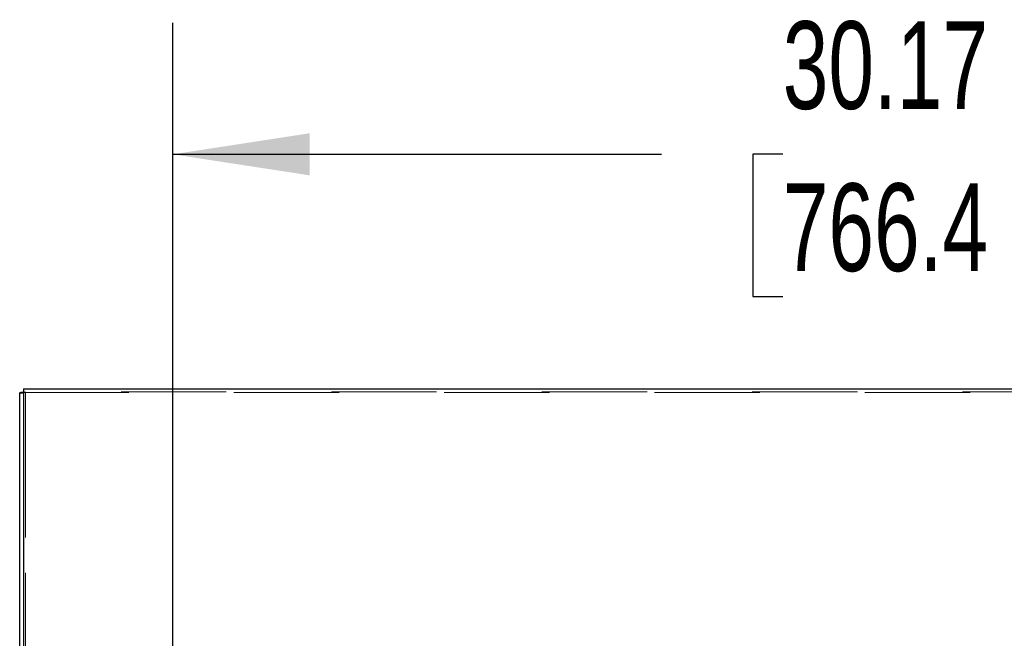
# Model space of a CAD drawing. Header units: inches. Extents: x 0.2 to 10.8, y 0.2 to 8.2.
# Tile 90 of 164: x 2.7 to 3.6, y 5.2 to 5.8. Entities that reach past the tile are written whole.
import ezdxf

# ---------------------------------------------------------------- set-up
doc = ezdxf.new("R2010")
doc.units = ezdxf.units.IN
doc.header["$MEASUREMENT"] = 0
doc.linetypes.add('HIDDEN', pattern=[0.075, 0.05, -0.025])
doc.layers.add('DIMENSIONS', color=140, linetype='Continuous')
doc.styles.add('SLDTEXTSTYLE0', font='TXT', dxfattribs={"width": 0.7})
doc.dimstyles.new('SLDDIMSTYLE0', dxfattribs={"dimtxt": 0.084961, "dimasz": 0.13, "dimexe": 0, "dimexo": 0.0625, "dimgap": 0.02124, "dimtad": 0, "dimtih": 1, "dimtoh": 1, "dimlfac": 20, "dimrnd": 1e-09, "dimzin": 12, "dimdsep": 46, "dimtxsty": 'SLDTEXTSTYLE0', "dimsah": 1, "dimcen": 0.09, "dimadec": 0, "dimazin": 3, "dimtfac": 1, "dimtofl": 0, "dimtmove": 0, "dimatfit": 3, "dimfxl": 0, "dimfrac": 2, "dimtolj": 1, "dimtzin": 12, "dimarcsym": 0})

# ---------------------------------------------------------------- blocks, each defined once
blk = doc.blocks.new('_D_1')
at = {"layer": 'DIMENSIONS'}
for p, q in [((2.81733, 5.03077), (2.81733, 5.77433)), ((4.32605, 5.03077), (4.32605, 5.77433)), ((2.81733, 5.64933), (3.28198, 5.64933)), ((3.39711, 5.64933), (3.36858, 5.64933)), ((3.36858, 5.64933), (3.36858, 5.5143)), ((3.72026, 5.64933), (3.74879, 5.64933)), ((3.74879, 5.64933), (3.74879, 5.5143)), ((4.32605, 5.64933), (3.83539, 5.64933)), ((3.36858, 5.5143), (3.39711, 5.5143)), ((3.74879, 5.5143), (3.72026, 5.5143))]:
    blk.add_line(p, q, dxfattribs=at)
for points in [[(2.81733, 5.64933), (2.94733, 5.62933), (2.94733, 5.66933)], [(4.32605, 5.64933), (4.19605, 5.66933), (4.19605, 5.62933)]]:
    blk.add_solid(points, dxfattribs=at)
at = {"layer": 'DIMENSIONS', "char_height": 0.083333, "attachment_point": 1, "style": 'SLDTEXTSTYLE0'}
for s, insert in [('30.17', (3.39711, 5.77577)), ('766.4', (3.39711, 5.62172))]:
    blk.add_mtext(s, dxfattribs=dict(at, insert=insert))

msp = doc.modelspace()

# ---------------------------------------------------------------- linework, layer by layer
at = {"color": 7, "linetype": 'Continuous', "lineweight": 25}
for p, q in [((2.6753026, 5.422205), (2.6717026, 5.422205)), ((2.6717026, 5.1527937), (2.6717026, 5.422205)), ((2.6753026, 5.4230443), (2.6727112, 5.4230443)), ((2.6753026, 5.426307), (2.6753026, 5.1556472)), ((2.6753026, 5.426307), (4.4681026, 5.426307))]:
    msp.add_line(p, q, dxfattribs=at)
at = {"color": 7, "linetype": 'HIDDEN', "lineweight": 18}
for p, q in [((2.6756388, 5.4230443), (2.6753026, 5.4230443)), ((2.6753026, 5.4230443), (4.4681026, 5.4230443)), ((2.6771026, 5.4236163), (2.6771026, 5.4232663)), ((4.4681026, 5.4236163), (2.6771026, 5.4236163)), ((2.6771026, 5.4236163), (2.6771026, 5.4232663)), ((2.6771026, 3.085296), (2.6771026, 5.4232663)), ((2.6771026, 5.1516238), (2.6771026, 5.4232663))]:
    msp.add_line(p, q, dxfattribs=at)
at = {"color": 7, "linetype": 'Continuous', "lineweight": 25}
for points, knots in [([(2.6717026, 5.422205), (2.6717026, 5.4223449), (2.6717901, 5.4224848), (2.6721318, 5.4227645), (2.6723859, 5.4229044), (2.6727112, 5.4230443)], [0, 0, 0, 0, 0.5, 0.5, 1, 1, 1, 1]), ([(2.6727112, 5.4230443), (2.6729847, 5.4230628), (2.6735318, 5.4230998), (2.6744449, 5.4231471), (2.6750765, 5.423176), (2.6753026, 5.4231863)], [0, 0, 0, 0, 0.39093981, 0.78187996, 1, 1, 1, 1])]:
    msp.add_open_spline(points, degree=3, knots=knots, dxfattribs=at)
at = {"color": 7, "linetype": 'HIDDEN', "lineweight": 18}
for points, knots in [([(2.6753026, 5.4231863), (2.6754777, 5.4231945), (2.6760487, 5.4232211), (2.6766711, 5.4232478), (2.6771026, 5.4232663)], [0, 0, 0, 0, 0.306548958, 1, 1, 1, 1]), ([(2.6771026, 5.4232663), (2.6768177, 5.4232293), (2.6765331, 5.4231923), (2.6760263, 5.4231183), (2.6758046, 5.4230813), (2.6756388, 5.4230443)], [0, 0, 0, 0, 0.5, 0.5, 1, 1, 1, 1])]:
    msp.add_open_spline(points, degree=3, knots=knots, dxfattribs=at)
msp.add_open_spline([(2.6756388, 5.4230443), (2.675422, 5.4227645), (2.6753026, 5.4224848), (2.6753026, 5.422205)], degree=3, dxfattribs=at)

# ---------------------------------------------------------------- dimensions: what is measured, and where the dimension line sits
at = {"layer": 'DIMENSIONS'}
dim = msp.add_linear_dim(base=(4.3260487, 5.6493317), p1=(2.8173321, 4.9807661), p2=(4.3260487, 4.9807661), dimstyle='SLDDIMSTYLE0', dxfattribs=at)
dim.commit()
dim.dimension.update_dxf_attribs({"geometry": '_D_1', "text_midpoint": (3.5586848, 5.6493317), "dimtype": 160})

doc.saveas('drawing.dxf')
